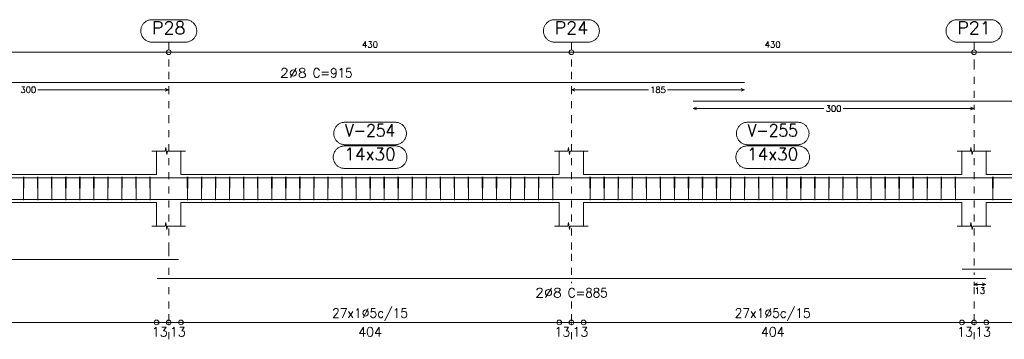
# Model space of a CAD drawing. Header units: millimetres. Extents: x -80 to 444, y 0 to 170.
# Tile 98 of 133: x 283.16 to 297.18, y 23.43 to 27.98. Entities that reach past the tile are written whole.
import ezdxf
from ezdxf.enums import TextEntityAlignment as Align

# ---------------------------------------------------------------- set-up
doc = ezdxf.new("R2010")
doc.units = ezdxf.units.MM
doc.linetypes.add('CYPE_PUNTO', pattern=[0.075, 0, -0.075])
for name, color, linetype, lineweight in [('ARM_DENTRO_VIGA', 4, 'Continuous', 15), ('ARM_ESTRIBOS', 3, 'Continuous', 0), ('ARM_TEXTOS', 3, 'Continuous', 0), ('COT_ARM', 3, 'Continuous', 0), ('COT_COTAS', 3, 'Continuous', 0), ('COT_EST', 3, 'Continuous', 0), ('COT_LIN_APOIOS', 2, 'CYPE_PUNTO', 0), ('COT_LIN_AUX_COTA', 2, 'CYPE_PUNTO', 0), ('REF_NOME', 3, 'Continuous', 0), ('REF_REFERENCIA', 3, 'Continuous', 0), ('SEC_CONTORNOS', 2, 'Continuous', 9), ('TEXTO_COT_ARM', 3, 'Continuous', 0), ('TEXTO_REF_NOME', 3, 'Continuous', 0), ('TEXTO_REF_REFERENCIA', 3, 'Continuous', 0), ('TXT_COMP', 3, 'Continuous', 0), ('TXT_EST', 3, 'Continuous', 0)]:
    doc.layers.add(name, color=color, linetype=linetype, lineweight=lineweight)
doc.styles.add('CYPETXT', font='romans', dxfattribs={"height": 0.2})

msp = doc.modelspace()

# ---------------------------------------------------------------- linework, layer by layer
at = {"layer": 'ARM_DENTRO_VIGA'}
for points in [[(281.2854, 27.0812), (293.4854, 27.0812)], [(292.752, 26.8145), (304.952, 26.8145)], [(281.2854, 25.7268), (293.4854, 25.7268)], [(292.752, 25.7268), (304.952, 25.7268)], [(273.7587, 25.5508), (273.7587, 25.4175), (285.4254, 25.4175)], [(285.1187, 25.4175), (296.9187, 25.4175)], [(296.5854, 25.4175), (308.3854, 25.4175)], [(273.7587, 24.6938), (273.7587, 24.5605), (285.4254, 24.5605)], [(296.5854, 24.4272), (308.3854, 24.4272)], [(285.1187, 24.2938), (296.9187, 24.2938)]]:
    msp.add_lwpolyline(points, dxfattribs=at)
at = {"layer": 'ARM_ESTRIBOS'}
for points in [[(283.2227, 25.7062), (283.2227, 25.7388), (283.2194, 25.4055), (283.216, 25.7388), (283.216, 25.7188), (283.216, 25.6862)], [(283.4227, 25.7062), (283.4227, 25.7388), (283.4194, 25.4055), (283.416, 25.7388), (283.416, 25.7188), (283.416, 25.6862)], [(283.6227, 25.7062), (283.6227, 25.7388), (283.6194, 25.4055), (283.616, 25.7388), (283.616, 25.7188), (283.616, 25.6862)], [(283.8227, 25.7062), (283.8227, 25.7388), (283.8194, 25.4055), (283.816, 25.7388), (283.816, 25.7188), (283.816, 25.6862)], [(284.0227, 25.7062), (284.0227, 25.7388), (284.0194, 25.4055), (284.016, 25.7388), (284.016, 25.7188), (284.016, 25.6862)], [(284.2227, 25.7062), (284.2227, 25.7388), (284.2194, 25.4055), (284.216, 25.7388), (284.216, 25.7188), (284.216, 25.6862)], [(284.4227, 25.7062), (284.4227, 25.7388), (284.4194, 25.4055), (284.416, 25.7388), (284.416, 25.7188), (284.416, 25.6862)], [(284.6227, 25.7062), (284.6227, 25.7388), (284.6194, 25.4055), (284.616, 25.7388), (284.616, 25.7188), (284.616, 25.6862)], [(284.8227, 25.7062), (284.8227, 25.7388), (284.8194, 25.4055), (284.816, 25.7388), (284.816, 25.7188), (284.816, 25.6862)], [(285.0227, 25.7062), (285.0227, 25.7388), (285.0194, 25.4055), (285.016, 25.7388), (285.016, 25.7188), (285.016, 25.6862)], [(285.556, 25.7062), (285.556, 25.7388), (285.5527, 25.4055), (285.5494, 25.7388), (285.5494, 25.7188), (285.5494, 25.6862)], [(285.756, 25.7062), (285.756, 25.7388), (285.7527, 25.4055), (285.7494, 25.7388), (285.7494, 25.7188), (285.7494, 25.6862)], [(285.956, 25.7062), (285.956, 25.7388), (285.9527, 25.4055), (285.9494, 25.7388), (285.9494, 25.7188), (285.9494, 25.6862)], [(286.156, 25.7062), (286.156, 25.7388), (286.1527, 25.4055), (286.1494, 25.7388), (286.1494, 25.7188), (286.1494, 25.6862)], [(286.356, 25.7062), (286.356, 25.7388), (286.3527, 25.4055), (286.3494, 25.7388), (286.3494, 25.7188), (286.3494, 25.6862)], [(286.556, 25.7062), (286.556, 25.7388), (286.5527, 25.4055), (286.5494, 25.7388), (286.5494, 25.7188), (286.5494, 25.6862)], [(286.756, 25.7062), (286.756, 25.7388), (286.7527, 25.4055), (286.7494, 25.7388), (286.7494, 25.7188), (286.7494, 25.6862)], [(286.956, 25.7062), (286.956, 25.7388), (286.9527, 25.4055), (286.9494, 25.7388), (286.9494, 25.7188), (286.9494, 25.6862)], [(287.156, 25.7062), (287.156, 25.7388), (287.1527, 25.4055), (287.1494, 25.7388), (287.1494, 25.7188), (287.1494, 25.6862)], [(287.356, 25.7062), (287.356, 25.7388), (287.3527, 25.4055), (287.3494, 25.7388), (287.3494, 25.7188), (287.3494, 25.6862)], [(287.556, 25.7062), (287.556, 25.7388), (287.5527, 25.4055), (287.5494, 25.7388), (287.5494, 25.7188), (287.5494, 25.6862)], [(287.756, 25.7062), (287.756, 25.7388), (287.7527, 25.4055), (287.7494, 25.7388), (287.7494, 25.7188), (287.7494, 25.6862)], [(287.956, 25.7062), (287.956, 25.7388), (287.9527, 25.4055), (287.9494, 25.7388), (287.9494, 25.7188), (287.9494, 25.6862)], [(288.156, 25.7062), (288.156, 25.7388), (288.1527, 25.4055), (288.1494, 25.7388), (288.1494, 25.7188), (288.1494, 25.6862)], [(288.356, 25.7062), (288.356, 25.7388), (288.3527, 25.4055), (288.3494, 25.7388), (288.3494, 25.7188), (288.3494, 25.6862)], [(288.556, 25.7062), (288.556, 25.7388), (288.5527, 25.4055), (288.5494, 25.7388), (288.5494, 25.7188), (288.5494, 25.6862)], [(288.756, 25.7062), (288.756, 25.7388), (288.7527, 25.4055), (288.7494, 25.7388), (288.7494, 25.7188), (288.7494, 25.6862)], [(288.956, 25.7062), (288.956, 25.7388), (288.9527, 25.4055), (288.9494, 25.7388), (288.9494, 25.7188), (288.9494, 25.6862)], [(289.156, 25.7062), (289.156, 25.7388), (289.1527, 25.4055), (289.1494, 25.7388), (289.1494, 25.7188), (289.1494, 25.6862)], [(289.356, 25.7062), (289.356, 25.7388), (289.3527, 25.4055), (289.3494, 25.7388), (289.3494, 25.7188), (289.3494, 25.6862)], [(289.556, 25.7062), (289.556, 25.7388), (289.5527, 25.4055), (289.5494, 25.7388), (289.5494, 25.7188), (289.5494, 25.6862)], [(289.756, 25.7062), (289.756, 25.7388), (289.7527, 25.4055), (289.7494, 25.7388), (289.7494, 25.7188), (289.7494, 25.6862)], [(289.956, 25.7062), (289.956, 25.7388), (289.9527, 25.4055), (289.9494, 25.7388), (289.9494, 25.7188), (289.9494, 25.6862)], [(290.156, 25.7062), (290.156, 25.7388), (290.1527, 25.4055), (290.1494, 25.7388), (290.1494, 25.7188), (290.1494, 25.6862)], [(290.356, 25.7062), (290.356, 25.7388), (290.3527, 25.4055), (290.3494, 25.7388), (290.3494, 25.7188), (290.3494, 25.6862)], [(290.556, 25.7062), (290.556, 25.7388), (290.5527, 25.4055), (290.5494, 25.7388), (290.5494, 25.7188), (290.5494, 25.6862)], [(290.756, 25.7062), (290.756, 25.7388), (290.7527, 25.4055), (290.7494, 25.7388), (290.7494, 25.7188), (290.7494, 25.6862)], [(291.2894, 25.7062), (291.2894, 25.7388), (291.286, 25.4055), (291.2827, 25.7388), (291.2827, 25.7188), (291.2827, 25.6862)], [(291.4894, 25.7062), (291.4894, 25.7388), (291.486, 25.4055), (291.4827, 25.7388), (291.4827, 25.7188), (291.4827, 25.6862)], [(291.6894, 25.7062), (291.6894, 25.7388), (291.686, 25.4055), (291.6827, 25.7388), (291.6827, 25.7188), (291.6827, 25.6862)], [(291.8894, 25.7062), (291.8894, 25.7388), (291.886, 25.4055), (291.8827, 25.7388), (291.8827, 25.7188), (291.8827, 25.6862)], [(292.0894, 25.7062), (292.0894, 25.7388), (292.086, 25.4055), (292.0827, 25.7388), (292.0827, 25.7188), (292.0827, 25.6862)], [(292.2894, 25.7062), (292.2894, 25.7388), (292.286, 25.4055), (292.2827, 25.7388), (292.2827, 25.7188), (292.2827, 25.6862)], [(292.4894, 25.7062), (292.4894, 25.7388), (292.486, 25.4055), (292.4827, 25.7388), (292.4827, 25.7188), (292.4827, 25.6862)], [(292.6894, 25.7062), (292.6894, 25.7388), (292.686, 25.4055), (292.6827, 25.7388), (292.6827, 25.7188), (292.6827, 25.6862)], [(292.8894, 25.7062), (292.8894, 25.7388), (292.886, 25.4055), (292.8827, 25.7388), (292.8827, 25.7188), (292.8827, 25.6862)], [(293.0894, 25.7062), (293.0894, 25.7388), (293.086, 25.4055), (293.0827, 25.7388), (293.0827, 25.7188), (293.0827, 25.6862)], [(293.2894, 25.7062), (293.2894, 25.7388), (293.286, 25.4055), (293.2827, 25.7388), (293.2827, 25.7188), (293.2827, 25.6862)], [(293.4894, 25.7062), (293.4894, 25.7388), (293.486, 25.4055), (293.4827, 25.7388), (293.4827, 25.7188), (293.4827, 25.6862)], [(293.6894, 25.7062), (293.6894, 25.7388), (293.686, 25.4055), (293.6827, 25.7388), (293.6827, 25.7188), (293.6827, 25.6862)], [(293.8894, 25.7062), (293.8894, 25.7388), (293.886, 25.4055), (293.8827, 25.7388), (293.8827, 25.7188), (293.8827, 25.6862)], [(294.0894, 25.7062), (294.0894, 25.7388), (294.086, 25.4055), (294.0827, 25.7388), (294.0827, 25.7188), (294.0827, 25.6862)], [(294.2894, 25.7062), (294.2894, 25.7388), (294.286, 25.4055), (294.2827, 25.7388), (294.2827, 25.7188), (294.2827, 25.6862)], [(294.4894, 25.7062), (294.4894, 25.7388), (294.486, 25.4055), (294.4827, 25.7388), (294.4827, 25.7188), (294.4827, 25.6862)], [(294.6894, 25.7062), (294.6894, 25.7388), (294.686, 25.4055), (294.6827, 25.7388), (294.6827, 25.7188), (294.6827, 25.6862)], [(294.8894, 25.7062), (294.8894, 25.7388), (294.886, 25.4055), (294.8827, 25.7388), (294.8827, 25.7188), (294.8827, 25.6862)], [(295.0894, 25.7062), (295.0894, 25.7388), (295.086, 25.4055), (295.0827, 25.7388), (295.0827, 25.7188), (295.0827, 25.6862)], [(295.2894, 25.7062), (295.2894, 25.7388), (295.286, 25.4055), (295.2827, 25.7388), (295.2827, 25.7188), (295.2827, 25.6862)], [(295.4894, 25.7062), (295.4894, 25.7388), (295.486, 25.4055), (295.4827, 25.7388), (295.4827, 25.7188), (295.4827, 25.6862)], [(295.6894, 25.7062), (295.6894, 25.7388), (295.686, 25.4055), (295.6827, 25.7388), (295.6827, 25.7188), (295.6827, 25.6862)], [(295.8894, 25.7062), (295.8894, 25.7388), (295.886, 25.4055), (295.8827, 25.7388), (295.8827, 25.7188), (295.8827, 25.6862)], [(296.0894, 25.7062), (296.0894, 25.7388), (296.086, 25.4055), (296.0827, 25.7388), (296.0827, 25.7188), (296.0827, 25.6862)], [(296.2894, 25.7062), (296.2894, 25.7388), (296.286, 25.4055), (296.2827, 25.7388), (296.2827, 25.7188), (296.2827, 25.6862)], [(296.4894, 25.7062), (296.4894, 25.7388), (296.486, 25.4055), (296.4827, 25.7388), (296.4827, 25.7188), (296.4827, 25.6862)], [(297.0227, 25.7062), (297.0227, 25.7388), (297.0194, 25.4055), (297.016, 25.7388), (297.016, 25.7188), (297.016, 25.6862)]]:
    msp.add_lwpolyline(points, dxfattribs=at)
at = {"layer": 'COT_ARM'}
for p, q in [((283.4224, 26.9778), (285.2854, 26.9778)), ((285.2854, 26.9778), (285.2354, 26.9978)), ((285.2854, 26.9778), (285.2354, 26.9578)), ((291.0187, 26.9778), (291.0687, 26.9978)), ((291.0187, 26.9778), (291.0687, 26.9578)), ((291.0187, 26.9778), (292.115, 26.9778)), ((292.389, 26.9778), (293.4854, 26.9778)), ((293.4854, 26.9778), (293.4354, 26.9978)), ((293.4854, 26.9778), (293.4354, 26.9578)), ((292.752, 26.7112), (292.802, 26.7312)), ((292.752, 26.7112), (292.802, 26.6912)), ((292.752, 26.7112), (294.615, 26.7112)), ((294.889, 26.7112), (296.752, 26.7112)), ((296.752, 26.7112), (296.702, 26.7312)), ((296.752, 26.7112), (296.702, 26.6912)), ((296.752, 24.2088), (296.802, 24.2288)), ((296.752, 24.2088), (296.802, 24.1888)), ((296.752, 24.2088), (296.9187, 24.2088)), ((296.9187, 24.2088), (296.8687, 24.2288)), ((296.9187, 24.2088), (296.8687, 24.1888))]:
    msp.add_line(p, q, dxfattribs=at)
at = {"layer": 'COT_COTAS'}
msp.add_lwpolyline([(273.6254, 27.5112), (279.552, 27.5112), (285.2854, 27.5112), (291.0187, 27.5112), (296.752, 27.5112), (302.4854, 27.5112), (308.2187, 27.5112), (313.952, 27.5112), (319.8787, 27.5112)], dxfattribs=at)
for centre in [(285.2854, 27.5112), (291.0187, 27.5112), (296.752, 27.5112)]:
    msp.add_circle(centre, 0.0333, dxfattribs=at)
at = {"layer": 'COT_EST'}
msp.add_lwpolyline([(273.6254, 23.6672), (274.072, 23.6672), (279.3787, 23.6672), (279.552, 23.6672), (279.7254, 23.6672), (285.112, 23.6672), (285.2854, 23.6672), (285.4587, 23.6672), (290.8454, 23.6672), (291.0187, 23.6672), (291.192, 23.6672), (296.5787, 23.6672), (296.752, 23.6672), (296.9254, 23.6672), (302.312, 23.6672)], dxfattribs=at)
for centre in [(285.112, 23.6672), (285.2854, 23.6672), (285.4587, 23.6672), (290.8454, 23.6672), (291.0187, 23.6672), (291.192, 23.6672), (296.5787, 23.6672), (296.752, 23.6672), (296.9254, 23.6672)]:
    msp.add_circle(centre, 0.0333, dxfattribs=at)
at = {"layer": 'COT_LIN_APOIOS'}
for p, q in [((285.2854, 24.3438), (285.2854, 24.5105)), ((296.752, 24.3438), (296.752, 24.3772)), ((291.0187, 24.2238), (291.0187, 24.2438)), ((285.2854, 23.4272), (285.2854, 23.6505)), ((291.0187, 23.4272), (291.0187, 23.6505)), ((296.752, 23.4272), (296.752, 23.6505))]:
    msp.add_line(p, q, dxfattribs=at)
for points in [[(285.2854, 27.1312), (285.2854, 27.3112), (285.2854, 27.4945)], [(291.0187, 27.1312), (291.0187, 27.3112), (291.0187, 27.4945)], [(296.752, 26.8645), (296.752, 27.3112), (296.752, 27.4945)], [(285.2854, 24.6105), (285.2854, 24.7038), (285.2854, 26.5162), (285.2854, 26.9578), (285.2854, 26.9978), (285.2854, 27.0312)], [(291.0187, 24.3438), (291.0187, 24.7038), (291.0187, 26.5162), (291.0187, 26.9578), (291.0187, 26.9978), (291.0187, 27.0312)], [(296.752, 24.4772), (296.752, 24.7038), (296.752, 26.5162), (296.752, 26.6912), (296.752, 26.7312), (296.752, 26.7645)], [(285.2854, 23.6838), (285.2854, 23.8672), (285.2854, 24.2438)], [(296.752, 23.6838), (296.752, 23.8672), (296.752, 24.1888), (296.752, 24.2288), (296.752, 24.2438)], [(291.0187, 23.6838), (291.0187, 23.8672), (291.0187, 24.0238)]]:
    msp.add_lwpolyline(points, dxfattribs=at)
at = {"layer": 'COT_LIN_AUX_COTA'}
for p, q in [((285.2854, 27.5445), (285.2854, 27.6553)), ((291.0187, 27.5445), (291.0187, 27.6553)), ((296.752, 27.5445), (296.752, 27.6553))]:
    msp.add_line(p, q, dxfattribs=at)
at = {"layer": 'REF_NOME'}
for points in [[(288.5094, 26.5162), (288.5201, 26.5158), (288.5307, 26.5147), (288.5412, 26.513), (288.5516, 26.5105), (288.5619, 26.5073), (288.5718, 26.5035), (288.5815, 26.499), (288.5909, 26.4938), (288.5999, 26.4881), (288.6085, 26.4817), (288.6167, 26.4748), (288.6244, 26.4674), (288.6316, 26.4595), (288.6382, 26.4511), (288.6442, 26.4423), (288.6497, 26.4331), (288.6545, 26.4235), (288.6587, 26.4137), (288.6622, 26.4036), (288.665, 26.3932), (288.6671, 26.3828), (288.6686, 26.3722), (288.6693, 26.3615), (288.6693, 26.3508), (288.6686, 26.3401), (288.6671, 26.3295), (288.665, 26.3191), (288.6622, 26.3088), (288.6587, 26.2987), (288.6545, 26.2888), (288.6497, 26.2793), (288.6442, 26.2701), (288.6382, 26.2612), (288.6316, 26.2529), (288.6244, 26.2449), (288.6167, 26.2375), (288.6085, 26.2306), (288.5999, 26.2242), (288.5909, 26.2185), (288.5815, 26.2134), (288.5718, 26.2089), (288.5619, 26.205), (288.5516, 26.2018), (288.5412, 26.1994), (288.5307, 26.1976), (288.5201, 26.1965), (288.5094, 26.1962), (287.7947, 26.1962), (287.784, 26.1965), (287.7734, 26.1976), (287.7628, 26.1994), (287.7524, 26.2018), (287.7422, 26.205), (287.7322, 26.2089), (287.7225, 26.2134), (287.7132, 26.2185), (287.7042, 26.2242), (287.6956, 26.2306), (287.6874, 26.2375), (287.6797, 26.2449), (287.6725, 26.2529), (287.6659, 26.2612), (287.6598, 26.2701), (287.6544, 26.2793), (287.6496, 26.2888), (287.6454, 26.2987), (287.6419, 26.3088), (287.6391, 26.3191), (287.6369, 26.3295), (287.6355, 26.3401), (287.6348, 26.3508), (287.6348, 26.3615), (287.6355, 26.3722), (287.6369, 26.3828), (287.6391, 26.3932), (287.6419, 26.4036), (287.6454, 26.4137), (287.6496, 26.4235), (287.6544, 26.4331), (287.6598, 26.4423), (287.6659, 26.4511), (287.6725, 26.4595), (287.6797, 26.4674), (287.6874, 26.4748), (287.6956, 26.4817), (287.7042, 26.4881), (287.7132, 26.4938), (287.7225, 26.499), (287.7322, 26.5035), (287.7422, 26.5073), (287.7524, 26.5105), (287.7628, 26.513), (287.7734, 26.5147), (287.784, 26.5158), (287.7947, 26.5162), (288.5094, 26.5162)], [(294.2427, 26.5162), (294.2534, 26.5158), (294.264, 26.5147), (294.2746, 26.513), (294.285, 26.5105), (294.2952, 26.5073), (294.3052, 26.5035), (294.3149, 26.499), (294.3242, 26.4938), (294.3333, 26.4881), (294.3419, 26.4817), (294.35, 26.4748), (294.3577, 26.4674), (294.3649, 26.4595), (294.3715, 26.4511), (294.3776, 26.4423), (294.383, 26.4331), (294.3878, 26.4235), (294.392, 26.4137), (294.3955, 26.4036), (294.3984, 26.3932), (294.4005, 26.3828), (294.4019, 26.3722), (294.4026, 26.3615), (294.4026, 26.3508), (294.4019, 26.3401), (294.4005, 26.3295), (294.3984, 26.3191), (294.3955, 26.3088), (294.392, 26.2987), (294.3878, 26.2888), (294.383, 26.2793), (294.3776, 26.2701), (294.3715, 26.2612), (294.3649, 26.2529), (294.3577, 26.2449), (294.35, 26.2375), (294.3419, 26.2306), (294.3333, 26.2242), (294.3242, 26.2185), (294.3149, 26.2134), (294.3052, 26.2089), (294.2952, 26.205), (294.285, 26.2018), (294.2746, 26.1994), (294.264, 26.1976), (294.2534, 26.1965), (294.2427, 26.1962), (293.528, 26.1962), (293.5174, 26.1965), (293.5067, 26.1976), (293.4962, 26.1994), (293.4858, 26.2018), (293.4756, 26.205), (293.4656, 26.2089), (293.4559, 26.2134), (293.4465, 26.2185), (293.4375, 26.2242), (293.4289, 26.2306), (293.4207, 26.2375), (293.413, 26.2449), (293.4059, 26.2529), (293.3992, 26.2612), (293.3932, 26.2701), (293.3877, 26.2793), (293.3829, 26.2888), (293.3787, 26.2987), (293.3752, 26.3088), (293.3724, 26.3191), (293.3703, 26.3295), (293.3688, 26.3401), (293.3681, 26.3508), (293.3681, 26.3615), (293.3688, 26.3722), (293.3703, 26.3828), (293.3724, 26.3932), (293.3752, 26.4036), (293.3787, 26.4137), (293.3829, 26.4235), (293.3877, 26.4331), (293.3932, 26.4423), (293.3992, 26.4511), (293.4059, 26.4595), (293.413, 26.4674), (293.4207, 26.4748), (293.4289, 26.4817), (293.4375, 26.4881), (293.4465, 26.4938), (293.4559, 26.499), (293.4656, 26.5035), (293.4756, 26.5073), (293.4858, 26.5105), (293.4962, 26.513), (293.5067, 26.5147), (293.5174, 26.5158), (293.528, 26.5162), (294.2427, 26.5162)], [(288.516, 26.1788), (288.5267, 26.1785), (288.5374, 26.1774), (288.5479, 26.1756), (288.5583, 26.1731), (288.5685, 26.17), (288.5785, 26.1661), (288.5882, 26.1616), (288.5976, 26.1565), (288.6066, 26.1507), (288.6152, 26.1444), (288.6234, 26.1375), (288.6311, 26.1301), (288.6382, 26.1221), (288.6449, 26.1137), (288.6509, 26.1049), (288.6564, 26.0957), (288.6612, 26.0862), (288.6654, 26.0763), (288.6689, 26.0662), (288.6717, 26.0559), (288.6738, 26.0454), (288.6752, 26.0348), (288.676, 26.0242), (288.676, 26.0135), (288.6752, 26.0028), (288.6738, 25.9922), (288.6717, 25.9817), (288.6689, 25.9714), (288.6654, 25.9613), (288.6612, 25.9515), (288.6564, 25.9419), (288.6509, 25.9327), (288.6449, 25.9239), (288.6382, 25.9155), (288.6311, 25.9076), (288.6234, 25.9002), (288.6152, 25.8933), (288.6066, 25.8869), (288.5976, 25.8812), (288.5882, 25.876), (288.5785, 25.8715), (288.5685, 25.8677), (288.5583, 25.8645), (288.5479, 25.862), (288.5374, 25.8603), (288.5267, 25.8592), (288.516, 25.8588), (287.788, 25.8588), (287.7774, 25.8592), (287.7667, 25.8603), (287.7562, 25.862), (287.7458, 25.8645), (287.7356, 25.8677), (287.7256, 25.8715), (287.7159, 25.876), (287.7065, 25.8812), (287.6975, 25.8869), (287.6889, 25.8933), (287.6807, 25.9002), (287.673, 25.9076), (287.6659, 25.9155), (287.6592, 25.9239), (287.6532, 25.9327), (287.6477, 25.9419), (287.6429, 25.9515), (287.6387, 25.9613), (287.6352, 25.9714), (287.6324, 25.9817), (287.6303, 25.9922), (287.6288, 26.0028), (287.6281, 26.0135), (287.6281, 26.0242), (287.6288, 26.0348), (287.6303, 26.0454), (287.6324, 26.0559), (287.6352, 26.0662), (287.6387, 26.0763), (287.6429, 26.0862), (287.6477, 26.0957), (287.6532, 26.1049), (287.6592, 26.1137), (287.6659, 26.1221), (287.673, 26.1301), (287.6807, 26.1375), (287.6889, 26.1444), (287.6975, 26.1507), (287.7065, 26.1565), (287.7159, 26.1616), (287.7256, 26.1661), (287.7356, 26.17), (287.7458, 26.1731), (287.7562, 26.1756), (287.7667, 26.1774), (287.7774, 26.1785), (287.788, 26.1788), (288.516, 26.1788)], [(294.2494, 26.1788), (294.2601, 26.1785), (294.2707, 26.1774), (294.2812, 26.1756), (294.2916, 26.1731), (294.3019, 26.17), (294.3118, 26.1661), (294.3215, 26.1616), (294.3309, 26.1565), (294.3399, 26.1507), (294.3485, 26.1444), (294.3567, 26.1375), (294.3644, 26.1301), (294.3716, 26.1221), (294.3782, 26.1137), (294.3842, 26.1049), (294.3897, 26.0957), (294.3945, 26.0862), (294.3987, 26.0763), (294.4022, 26.0662), (294.405, 26.0559), (294.4071, 26.0454), (294.4086, 26.0348), (294.4093, 26.0242), (294.4093, 26.0135), (294.4086, 26.0028), (294.4071, 25.9922), (294.405, 25.9817), (294.4022, 25.9714), (294.3987, 25.9613), (294.3945, 25.9515), (294.3897, 25.9419), (294.3842, 25.9327), (294.3782, 25.9239), (294.3716, 25.9155), (294.3644, 25.9076), (294.3567, 25.9002), (294.3485, 25.8933), (294.3399, 25.8869), (294.3309, 25.8812), (294.3215, 25.876), (294.3118, 25.8715), (294.3019, 25.8677), (294.2916, 25.8645), (294.2812, 25.862), (294.2707, 25.8603), (294.2601, 25.8592), (294.2494, 25.8588), (293.5214, 25.8588), (293.5107, 25.8592), (293.5001, 25.8603), (293.4895, 25.862), (293.4791, 25.8645), (293.4689, 25.8677), (293.4589, 25.8715), (293.4492, 25.876), (293.4398, 25.8812), (293.4308, 25.8869), (293.4222, 25.8933), (293.4141, 25.9002), (293.4064, 25.9076), (293.3992, 25.9155), (293.3926, 25.9239), (293.3865, 25.9327), (293.3811, 25.9419), (293.3762, 25.9515), (293.3721, 25.9613), (293.3686, 25.9714), (293.3657, 25.9817), (293.3636, 25.9922), (293.3622, 26.0028), (293.3615, 26.0135), (293.3615, 26.0242), (293.3622, 26.0348), (293.3636, 26.0454), (293.3657, 26.0559), (293.3686, 26.0662), (293.3721, 26.0763), (293.3762, 26.0862), (293.3811, 26.0957), (293.3865, 26.1049), (293.3926, 26.1137), (293.3992, 26.1221), (293.4064, 26.1301), (293.4141, 26.1375), (293.4222, 26.1444), (293.4308, 26.1507), (293.4398, 26.1565), (293.4492, 26.1616), (293.4589, 26.1661), (293.4689, 26.17), (293.4791, 26.1731), (293.4895, 26.1756), (293.5001, 26.1774), (293.5107, 26.1785), (293.5214, 26.1788), (294.2494, 26.1788)]]:
    msp.add_lwpolyline(points, close=True, dxfattribs=at)
at = {"layer": 'REF_REFERENCIA'}
for points in [[(285.524, 27.9753), (285.5347, 27.9749), (285.5454, 27.9739), (285.5559, 27.9721), (285.5663, 27.9696), (285.5765, 27.9664), (285.5865, 27.9626), (285.5962, 27.9581), (285.6056, 27.9529), (285.6146, 27.9472), (285.6232, 27.9408), (285.6314, 27.9339), (285.6391, 27.9265), (285.6462, 27.9186), (285.6529, 27.9102), (285.6589, 27.9014), (285.6644, 27.8922), (285.6692, 27.8826), (285.6734, 27.8728), (285.6769, 27.8627), (285.6797, 27.8524), (285.6818, 27.8419), (285.6832, 27.8313), (285.684, 27.8206), (285.684, 27.8099), (285.6832, 27.7993), (285.6818, 27.7887), (285.6797, 27.7782), (285.6769, 27.7679), (285.6734, 27.7578), (285.6692, 27.7479), (285.6644, 27.7384), (285.6589, 27.7292), (285.6529, 27.7204), (285.6462, 27.712), (285.6391, 27.704), (285.6314, 27.6966), (285.6232, 27.6897), (285.6146, 27.6834), (285.6056, 27.6776), (285.5962, 27.6725), (285.5865, 27.668), (285.5765, 27.6641), (285.5663, 27.661), (285.5559, 27.6585), (285.5454, 27.6567), (285.5347, 27.6556), (285.524, 27.6553), (285.0467, 27.6553), (285.036, 27.6556), (285.0254, 27.6567), (285.0148, 27.6585), (285.0044, 27.661), (284.9942, 27.6641), (284.9842, 27.668), (284.9745, 27.6725), (284.9652, 27.6776), (284.9562, 27.6834), (284.9476, 27.6897), (284.9394, 27.6966), (284.9317, 27.704), (284.9245, 27.712), (284.9179, 27.7204), (284.9118, 27.7292), (284.9064, 27.7384), (284.9016, 27.7479), (284.8974, 27.7578), (284.8939, 27.7679), (284.8911, 27.7782), (284.8889, 27.7887), (284.8875, 27.7993), (284.8868, 27.8099), (284.8868, 27.8206), (284.8875, 27.8313), (284.8889, 27.8419), (284.8911, 27.8524), (284.8939, 27.8627), (284.8974, 27.8728), (284.9016, 27.8826), (284.9064, 27.8922), (284.9118, 27.9014), (284.9179, 27.9102), (284.9245, 27.9186), (284.9317, 27.9265), (284.9394, 27.9339), (284.9476, 27.9408), (284.9562, 27.9472), (284.9652, 27.9529), (284.9745, 27.9581), (284.9842, 27.9626), (284.9942, 27.9664), (285.0044, 27.9696), (285.0148, 27.9721), (285.0254, 27.9739), (285.036, 27.9749), (285.0467, 27.9753), (285.524, 27.9753)], [(291.2574, 27.9753), (291.2681, 27.9749), (291.2787, 27.9739), (291.2892, 27.9721), (291.2996, 27.9696), (291.3099, 27.9664), (291.3198, 27.9626), (291.3295, 27.9581), (291.3389, 27.9529), (291.3479, 27.9472), (291.3565, 27.9408), (291.3647, 27.9339), (291.3724, 27.9265), (291.3796, 27.9186), (291.3862, 27.9102), (291.3922, 27.9014), (291.3977, 27.8922), (291.4025, 27.8826), (291.4067, 27.8728), (291.4102, 27.8627), (291.413, 27.8524), (291.4151, 27.8419), (291.4166, 27.8313), (291.4173, 27.8206), (291.4173, 27.8099), (291.4166, 27.7993), (291.4151, 27.7887), (291.413, 27.7782), (291.4102, 27.7679), (291.4067, 27.7578), (291.4025, 27.7479), (291.3977, 27.7384), (291.3922, 27.7292), (291.3862, 27.7204), (291.3796, 27.712), (291.3724, 27.704), (291.3647, 27.6966), (291.3565, 27.6897), (291.3479, 27.6834), (291.3389, 27.6776), (291.3295, 27.6725), (291.3198, 27.668), (291.3099, 27.6641), (291.2996, 27.661), (291.2892, 27.6585), (291.2787, 27.6567), (291.2681, 27.6556), (291.2574, 27.6553), (290.78, 27.6553), (290.7694, 27.6556), (290.7587, 27.6567), (290.7482, 27.6585), (290.7378, 27.661), (290.7276, 27.6641), (290.7176, 27.668), (290.7079, 27.6725), (290.6985, 27.6776), (290.6895, 27.6834), (290.6809, 27.6897), (290.6727, 27.6966), (290.665, 27.704), (290.6579, 27.712), (290.6512, 27.7204), (290.6452, 27.7292), (290.6397, 27.7384), (290.6349, 27.7479), (290.6307, 27.7578), (290.6272, 27.7679), (290.6244, 27.7782), (290.6223, 27.7887), (290.6208, 27.7993), (290.6201, 27.8099), (290.6201, 27.8206), (290.6208, 27.8313), (290.6223, 27.8419), (290.6244, 27.8524), (290.6272, 27.8627), (290.6307, 27.8728), (290.6349, 27.8826), (290.6397, 27.8922), (290.6452, 27.9014), (290.6512, 27.9102), (290.6579, 27.9186), (290.665, 27.9265), (290.6727, 27.9339), (290.6809, 27.9408), (290.6895, 27.9472), (290.6985, 27.9529), (290.7079, 27.9581), (290.7176, 27.9626), (290.7276, 27.9664), (290.7378, 27.9696), (290.7482, 27.9721), (290.7587, 27.9739), (290.7694, 27.9749), (290.78, 27.9753), (291.2574, 27.9753)], [(296.9907, 27.9753), (297.0014, 27.9749), (297.012, 27.9739), (297.0226, 27.9721), (297.033, 27.9696), (297.0432, 27.9664), (297.0532, 27.9626), (297.0629, 27.9581), (297.0722, 27.9529), (297.0813, 27.9472), (297.0899, 27.9408), (297.098, 27.9339), (297.1057, 27.9265), (297.1129, 27.9186), (297.1195, 27.9102), (297.1256, 27.9014), (297.131, 27.8922), (297.1358, 27.8826), (297.14, 27.8728), (297.1435, 27.8627), (297.1464, 27.8524), (297.1485, 27.8419), (297.1499, 27.8313), (297.1506, 27.8206), (297.1506, 27.8099), (297.1499, 27.7993), (297.1485, 27.7887), (297.1464, 27.7782), (297.1435, 27.7679), (297.14, 27.7578), (297.1358, 27.7479), (297.131, 27.7384), (297.1256, 27.7292), (297.1195, 27.7204), (297.1129, 27.712), (297.1057, 27.704), (297.098, 27.6966), (297.0899, 27.6897), (297.0813, 27.6834), (297.0722, 27.6776), (297.0629, 27.6725), (297.0532, 27.668), (297.0432, 27.6641), (297.033, 27.661), (297.0226, 27.6585), (297.012, 27.6567), (297.0014, 27.6556), (296.9907, 27.6553), (296.5134, 27.6553), (296.5027, 27.6556), (296.4921, 27.6567), (296.4815, 27.6585), (296.4711, 27.661), (296.4609, 27.6641), (296.4509, 27.668), (296.4412, 27.6725), (296.4318, 27.6776), (296.4228, 27.6834), (296.4142, 27.6897), (296.4061, 27.6966), (296.3984, 27.704), (296.3912, 27.712), (296.3846, 27.7204), (296.3785, 27.7292), (296.3731, 27.7384), (296.3682, 27.7479), (296.3641, 27.7578), (296.3606, 27.7679), (296.3577, 27.7782), (296.3556, 27.7887), (296.3542, 27.7993), (296.3535, 27.8099), (296.3535, 27.8206), (296.3542, 27.8313), (296.3556, 27.8419), (296.3577, 27.8524), (296.3606, 27.8627), (296.3641, 27.8728), (296.3682, 27.8826), (296.3731, 27.8922), (296.3785, 27.9014), (296.3846, 27.9102), (296.3912, 27.9186), (296.3984, 27.9265), (296.4061, 27.9339), (296.4142, 27.9408), (296.4228, 27.9472), (296.4318, 27.9529), (296.4412, 27.9581), (296.4509, 27.9626), (296.4609, 27.9664), (296.4711, 27.9696), (296.4815, 27.9721), (296.4921, 27.9739), (296.5027, 27.9749), (296.5134, 27.9753), (296.9907, 27.9753)]]:
    msp.add_lwpolyline(points, close=True, dxfattribs=at)
at = {"layer": 'SEC_CONTORNOS'}
for p, q in [((285.112, 25.7722), (285.112, 26.1055)), ((285.4587, 25.7722), (285.4587, 26.1055)), ((290.8454, 25.7722), (290.8454, 26.1055)), ((291.192, 25.7722), (291.192, 26.1055)), ((296.5787, 25.7722), (296.5787, 26.1055)), ((296.9254, 25.7722), (296.9254, 26.1055)), ((279.7254, 25.7722), (285.112, 25.7722)), ((285.4587, 25.7722), (290.8454, 25.7722)), ((291.192, 25.7722), (296.5787, 25.7722)), ((296.9254, 25.7722), (302.312, 25.7722)), ((279.7254, 25.3722), (285.112, 25.3722)), ((285.112, 25.0388), (285.112, 25.3722)), ((285.4587, 25.3722), (290.8454, 25.3722)), ((285.4587, 25.0388), (285.4587, 25.3722)), ((290.8454, 25.0388), (290.8454, 25.3722)), ((291.192, 25.3722), (296.5787, 25.3722)), ((291.192, 25.0388), (291.192, 25.3722)), ((296.5787, 25.0388), (296.5787, 25.3722)), ((296.9254, 25.3722), (302.312, 25.3722)), ((296.9254, 25.0388), (296.9254, 25.3722))]:
    msp.add_line(p, q, dxfattribs=at)
for points in [[(285.0454, 26.1055), (285.234, 26.1055), (285.2424, 26.1555), (285.259, 26.0555), (285.2674, 26.1055), (285.5254, 26.1055)], [(290.7787, 26.1055), (290.9674, 26.1055), (290.9757, 26.1555), (290.9924, 26.0555), (291.0007, 26.1055), (291.2587, 26.1055)], [(296.512, 26.1055), (296.7007, 26.1055), (296.709, 26.1555), (296.7257, 26.0555), (296.734, 26.1055), (296.992, 26.1055)], [(285.0454, 25.0388), (285.234, 25.0388), (285.2424, 25.0888), (285.259, 24.9888), (285.2674, 25.0388), (285.5254, 25.0388)], [(290.7787, 25.0388), (290.9674, 25.0388), (290.9757, 25.0888), (290.9924, 24.9888), (291.0007, 25.0388), (291.2587, 25.0388)], [(296.512, 25.0388), (296.7007, 25.0388), (296.709, 25.0888), (296.7257, 24.9888), (296.734, 25.0388), (296.992, 25.0388)]]:
    msp.add_lwpolyline(points, dxfattribs=at)

# ---------------------------------------------------------------- texts
at = {"layer": 'ARM_TEXTOS', "style": 'CYPETXT', "width": 1.06875}
for p, p2 in [((286.8694, 27.1512), (287.2494, 27.1512)), ((290.5027, 24.0238), (290.8827, 24.0238))]:
    msp.add_text('2%%c8', height=0.13333, dxfattribs=at).set_placement(p, p2, align=Align.FIT)
at = {"layer": 'COT_COTAS', "style": 'CYPETXT', "width": 0.928421}
for p, p2 in [((288.04, 27.5778), (288.264, 27.5778)), ((293.7734, 27.5778), (293.9974, 27.5778))]:
    msp.add_text('430', height=0.08889, dxfattribs=at).set_placement(p, p2, align=Align.FIT)
at = {"layer": 'COT_EST', "style": 'CYPETXT'}
for s, width, p, p2 in [('13', 0.953514, (285.0447, 23.4672), (285.2687, 23.4672)), ('13', 0.953514, (285.302, 23.4672), (285.526, 23.4672)), ('404', 0.912414, (287.984, 23.4672), (288.32, 23.4672)), ('13', 0.953514, (290.778, 23.4672), (291.002, 23.4672)), ('13', 0.953514, (291.0354, 23.4672), (291.2594, 23.4672)), ('404', 0.912414, (293.7174, 23.4672), (294.0534, 23.4672)), ('13', 0.953514, (296.5114, 23.4672), (296.7354, 23.4672)), ('13', 0.953514, (296.7687, 23.4672), (296.9927, 23.4672))]:
    msp.add_text(s, height=0.13333, dxfattribs=dict(at, width=width)).set_placement(p, p2, align=Align.FIT)
at = {"layer": 'TEXTO_COT_ARM', "style": 'CYPETXT'}
for s, width, p, p2 in [('300', 0.928421, (283.1734, 26.9334), (283.3974, 26.9334)), ('185', 0.928421, (292.14, 26.9334), (292.364, 26.9334)), ('300', 0.928421, (294.64, 26.6667), (294.864, 26.6667)), ('13', 0.953514, (296.7607, 24.0755), (296.91, 24.0755))]:
    msp.add_text(s, height=0.08889, dxfattribs=dict(at, width=width)).set_placement(p, p2, align=Align.FIT)
at = {"layer": 'TEXTO_REF_NOME', "style": 'CYPETXT'}
for s, width, p, p2 in [('V-254', 0.827647, (287.7947, 26.3117), (288.5094, 26.3117)), ('V-255', 0.835842, (293.528, 26.3117), (294.2427, 26.3117)), ('14x30', 0.91484, (287.788, 25.9744), (288.516, 25.9744)), ('14x30', 0.91484, (293.5214, 25.9744), (294.2494, 25.9744))]:
    msp.add_text(s, height=0.17778, dxfattribs=dict(at, width=width)).set_placement(p, p2, align=Align.FIT)
at = {"layer": 'TEXTO_REF_REFERENCIA', "style": 'CYPETXT'}
for s, width, p, p2 in [('P28', 0.972155, (285.0467, 27.7708), (285.524, 27.7708)), ('P24', 0.955678, (290.78, 27.7708), (291.2574, 27.7708)), ('P21', 1.084327, (296.5134, 27.7708), (296.9907, 27.7708))]:
    msp.add_text(s, height=0.17778, dxfattribs=dict(at, width=width)).set_placement(p, p2, align=Align.FIT)
at = {"layer": 'TXT_COMP', "style": 'CYPETXT', "width": 0.82152}
for s, p, p2 in [(' C=915', (287.2494, 27.1512), (287.9014, 27.1512)), (' C=885', (290.8827, 24.0238), (291.5347, 24.0238))]:
    msp.add_text(s, height=0.13333, dxfattribs=at).set_placement(p, p2, align=Align.FIT)
at = {"layer": 'TXT_EST', "style": 'CYPETXT', "width": 0.882979}
for p, p2 in [((287.611, 23.7338), (288.693, 23.7338)), ((293.3444, 23.7338), (294.4264, 23.7338))]:
    msp.add_text('27x1%%c5c/15', height=0.133333, dxfattribs=at).set_placement(p, p2, align=Align.FIT)

doc.saveas('drawing.dxf')
